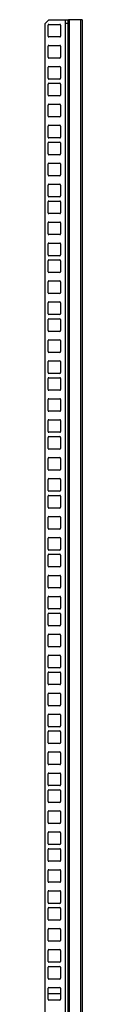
# Model space of a CAD drawing. Header units: millimetres. Extents: x 356 to 866, y 114 to 1584.
# Tile 4 of 4: x 837 to 866, y 841 to 1584. Entities that reach past the tile are written whole.
import ezdxf

# ---------------------------------------------------------------- set-up
doc = ezdxf.new("R2010")
doc.units = ezdxf.units.MM
doc.header["$LTSCALE"] = 111.101699
doc.layers.add('00_COMPONENTS', color=7, linetype='CONTINUOUS')

msp = doc.modelspace()

# ---------------------------------------------------------------- linework, layer by layer
at = {"layer": '00_COMPONENTS', "color": 7, "linetype": 'Continuous'}
for p, q in [((836.91, 1581.45), (839.56, 1584.09)), ((839.71, 1584.45), (854.41, 1584.45)), ((852.41, 113.7), (852.41, 1584.45)), ((854.41, 1584.09), (852.41, 1584.09)), ((854.41, 113.7), (854.41, 1584.45)), ((854.7, 1584.45), (854.7, 113.7)), ((864.91, 1584.45), (854.7, 1584.45)), ((864.03, 113.7), (864.03, 1584.45)), ((864.91, 1584.45), (864.91, 113.7)), ((836.91, 116.7), (836.91, 1581.45)), ((839.16, 1572), (839.16, 1580.3)), ((839.76, 1580.9), (848.06, 1580.9)), ((848.66, 1580.3), (848.66, 1572)), ((854.41, 1581.45), (852.41, 1581.45)), ((848.06, 1571.4), (839.76, 1571.4)), ((839.16, 1556.12), (839.16, 1564.42)), ((839.76, 1565.02), (848.06, 1565.02)), ((848.66, 1564.42), (848.66, 1556.12)), ((848.06, 1555.52), (839.76, 1555.52)), ((839.16, 1540.25), (839.16, 1548.55)), ((839.76, 1549.15), (848.06, 1549.15)), ((848.66, 1548.55), (848.66, 1540.25)), ((848.06, 1539.65), (839.76, 1539.65)), ((839.16, 1527.55), (839.16, 1535.85)), ((839.76, 1536.45), (848.06, 1536.45)), ((848.66, 1535.85), (848.66, 1527.55)), ((848.06, 1526.95), (839.76, 1526.95)), ((839.16, 1511.67), (839.16, 1519.97)), ((839.76, 1520.57), (848.06, 1520.57)), ((848.66, 1519.97), (848.66, 1511.67)), ((848.06, 1511.07), (839.76, 1511.07)), ((839.16, 1495.8), (839.16, 1504.1)), ((839.76, 1504.7), (848.06, 1504.7)), ((848.66, 1504.1), (848.66, 1495.8)), ((848.06, 1495.2), (839.76, 1495.2)), ((839.16, 1483.1), (839.16, 1491.4)), ((839.76, 1492), (848.06, 1492)), ((848.66, 1491.4), (848.66, 1483.1)), ((848.06, 1482.5), (839.76, 1482.5)), ((839.16, 1467.22), (839.16, 1475.52)), ((839.76, 1476.12), (848.06, 1476.12)), ((848.66, 1475.52), (848.66, 1467.22)), ((848.06, 1466.62), (839.76, 1466.62)), ((839.16, 1451.35), (839.16, 1459.65)), ((839.76, 1460.25), (848.06, 1460.25)), ((848.66, 1459.65), (848.66, 1451.35)), ((848.06, 1450.75), (839.76, 1450.75)), ((839.16, 1438.65), (839.16, 1446.95)), ((839.76, 1447.55), (848.06, 1447.55)), ((848.66, 1446.95), (848.66, 1438.65)), ((848.06, 1438.05), (839.76, 1438.05)), ((839.16, 1422.77), (839.16, 1431.07)), ((839.76, 1431.67), (848.06, 1431.67)), ((848.66, 1431.07), (848.66, 1422.77)), ((848.06, 1422.17), (839.76, 1422.17)), ((839.16, 1406.9), (839.16, 1415.2)), ((839.76, 1415.8), (848.06, 1415.8)), ((848.66, 1415.2), (848.66, 1406.9)), ((848.06, 1406.3), (839.76, 1406.3)), ((839.16, 1394.2), (839.16, 1402.5)), ((839.76, 1403.1), (848.06, 1403.1)), ((848.66, 1402.5), (848.66, 1394.2)), ((848.06, 1393.6), (839.76, 1393.6)), ((839.16, 1378.32), (839.16, 1386.62)), ((839.76, 1387.22), (848.06, 1387.22)), ((848.66, 1386.62), (848.66, 1378.32)), ((848.06, 1377.72), (839.76, 1377.72)), ((839.16, 1362.45), (839.16, 1370.75)), ((839.76, 1371.35), (848.06, 1371.35)), ((848.66, 1370.75), (848.66, 1362.45)), ((848.06, 1361.85), (839.76, 1361.85)), ((839.16, 1349.75), (839.16, 1358.05)), ((839.76, 1358.65), (848.06, 1358.65)), ((848.66, 1358.05), (848.66, 1349.75)), ((848.06, 1349.15), (839.76, 1349.15)), ((839.16, 1333.87), (839.16, 1342.17)), ((839.76, 1342.77), (848.06, 1342.77)), ((848.66, 1342.17), (848.66, 1333.87)), ((848.06, 1333.27), (839.76, 1333.27)), ((839.16, 1318), (839.16, 1326.3)), ((839.76, 1326.9), (848.06, 1326.9)), ((848.66, 1326.3), (848.66, 1318)), ((848.06, 1317.4), (839.76, 1317.4)), ((839.16, 1305.3), (839.16, 1313.6)), ((839.76, 1314.2), (848.06, 1314.2)), ((848.66, 1313.6), (848.66, 1305.3)), ((848.06, 1304.7), (839.76, 1304.7)), ((839.16, 1289.42), (839.16, 1297.72)), ((839.76, 1298.32), (848.06, 1298.32)), ((848.66, 1297.72), (848.66, 1289.42)), ((848.06, 1288.82), (839.76, 1288.82)), ((839.16, 1273.55), (839.16, 1281.85)), ((839.76, 1282.45), (848.06, 1282.45)), ((848.66, 1281.85), (848.66, 1273.55)), ((848.06, 1272.95), (839.76, 1272.95)), ((839.16, 1260.85), (839.16, 1269.15)), ((839.76, 1269.75), (848.06, 1269.75)), ((848.66, 1269.15), (848.66, 1260.85)), ((848.06, 1260.25), (839.76, 1260.25)), ((839.16, 1244.97), (839.16, 1253.27)), ((839.76, 1253.87), (848.06, 1253.87)), ((848.66, 1253.27), (848.66, 1244.97)), ((848.06, 1244.37), (839.76, 1244.37)), ((839.16, 1229.1), (839.16, 1237.4)), ((839.76, 1238), (848.06, 1238)), ((848.66, 1237.4), (848.66, 1229.1)), ((848.06, 1228.5), (839.76, 1228.5)), ((839.16, 1216.4), (839.16, 1224.7)), ((839.76, 1225.3), (848.06, 1225.3)), ((848.66, 1224.7), (848.66, 1216.4)), ((848.06, 1215.8), (839.76, 1215.8)), ((839.16, 1200.52), (839.16, 1208.82)), ((839.76, 1209.42), (848.06, 1209.42)), ((848.66, 1208.82), (848.66, 1200.52)), ((848.06, 1199.92), (839.76, 1199.92)), ((839.16, 1184.65), (839.16, 1192.95)), ((839.76, 1193.55), (848.06, 1193.55)), ((848.66, 1192.95), (848.66, 1184.65)), ((848.06, 1184.05), (839.76, 1184.05)), ((839.16, 1171.95), (839.16, 1180.25)), ((839.76, 1180.85), (848.06, 1180.85)), ((848.66, 1180.25), (848.66, 1171.95)), ((848.06, 1171.35), (839.76, 1171.35)), ((839.16, 1156.07), (839.16, 1164.37)), ((839.76, 1164.97), (848.06, 1164.97)), ((848.66, 1164.37), (848.66, 1156.07)), ((848.06, 1155.47), (839.76, 1155.47)), ((839.16, 1140.2), (839.16, 1148.5)), ((839.76, 1149.1), (848.06, 1149.1)), ((848.66, 1148.5), (848.66, 1140.2)), ((848.06, 1139.6), (839.76, 1139.6)), ((839.16, 1127.5), (839.16, 1135.8)), ((839.76, 1136.4), (848.06, 1136.4)), ((848.66, 1135.8), (848.66, 1127.5)), ((848.06, 1126.9), (839.76, 1126.9)), ((839.16, 1111.62), (839.16, 1119.92)), ((839.76, 1120.52), (848.06, 1120.52)), ((848.66, 1119.92), (848.66, 1111.62)), ((848.06, 1111.02), (839.76, 1111.02)), ((839.16, 1095.75), (839.16, 1104.05)), ((839.76, 1104.65), (848.06, 1104.65)), ((848.66, 1104.05), (848.66, 1095.75)), ((848.06, 1095.15), (839.76, 1095.15)), ((839.16, 1083.05), (839.16, 1091.35)), ((839.76, 1091.95), (848.06, 1091.95)), ((848.66, 1091.35), (848.66, 1083.05)), ((848.06, 1082.45), (839.76, 1082.45)), ((839.16, 1067.17), (839.16, 1075.47)), ((839.76, 1076.07), (848.06, 1076.07)), ((848.66, 1075.47), (848.66, 1067.17)), ((848.06, 1066.57), (839.76, 1066.57)), ((839.16, 1051.3), (839.16, 1059.6)), ((839.76, 1060.2), (848.06, 1060.2)), ((848.66, 1059.6), (848.66, 1051.3)), ((848.06, 1050.7), (839.76, 1050.7)), ((839.16, 1038.6), (839.16, 1046.9)), ((839.76, 1047.5), (848.06, 1047.5)), ((848.66, 1046.9), (848.66, 1038.6)), ((848.06, 1038), (839.76, 1038)), ((839.16, 1022.72), (839.16, 1031.02)), ((839.76, 1031.62), (848.06, 1031.62)), ((848.66, 1031.02), (848.66, 1022.72)), ((848.06, 1022.12), (839.76, 1022.12)), ((839.16, 1006.85), (839.16, 1015.15)), ((839.76, 1015.75), (848.06, 1015.75)), ((848.66, 1015.15), (848.66, 1006.85)), ((848.06, 1006.25), (839.76, 1006.25)), ((839.16, 994.15), (839.16, 1002.45)), ((839.76, 1003.05), (848.06, 1003.05)), ((848.66, 1002.45), (848.66, 994.15)), ((848.06, 993.55), (839.76, 993.55)), ((839.16, 978.27), (839.16, 986.57)), ((839.76, 987.17), (848.06, 987.17)), ((848.66, 986.57), (848.66, 978.27)), ((848.06, 977.67), (839.76, 977.67)), ((839.16, 962.4), (839.16, 970.7)), ((839.76, 971.3), (848.06, 971.3)), ((848.66, 970.7), (848.66, 962.4)), ((848.06, 961.8), (839.76, 961.8)), ((839.16, 949.7), (839.16, 958)), ((839.76, 958.6), (848.06, 958.6)), ((848.66, 958), (848.66, 949.7)), ((848.06, 949.1), (839.76, 949.1)), ((839.16, 933.82), (839.16, 942.12)), ((839.76, 942.72), (848.06, 942.72)), ((848.66, 942.12), (848.66, 933.82)), ((848.06, 933.22), (839.76, 933.22)), ((839.16, 917.95), (839.16, 926.25)), ((839.76, 926.85), (848.06, 926.85)), ((848.66, 926.25), (848.66, 917.95)), ((848.06, 917.35), (839.76, 917.35)), ((839.16, 905.25), (839.16, 913.55)), ((839.76, 914.15), (848.06, 914.15)), ((848.66, 913.55), (848.66, 905.25)), ((848.06, 904.65), (839.76, 904.65)), ((839.16, 889.37), (839.16, 897.67)), ((839.76, 898.27), (848.06, 898.27)), ((848.66, 897.67), (848.66, 889.37)), ((848.06, 888.77), (839.76, 888.77)), ((839.16, 873.5), (839.16, 881.8)), ((839.76, 882.4), (848.06, 882.4)), ((848.66, 881.8), (848.66, 873.5)), ((848.06, 872.9), (839.76, 872.9)), ((839.76, 869.7), (848.06, 869.7)), ((839.16, 860.8), (839.16, 869.1)), ((848.66, 869.1), (848.66, 860.8)), ((848.06, 860.2), (839.76, 860.2)), ((839.16, 844.92), (839.16, 853.22)), ((839.76, 853.82), (848.06, 853.82)), ((848.66, 853.22), (848.66, 844.92)), ((848.06, 844.32), (839.76, 844.32))]:
    msp.add_line(p, q, dxfattribs=at)
at = {"layer": '00_COMPONENTS', "color": 208, "linetype": 'Continuous', "true_color": 0x37005f}
for p, q in [((855.41, 113.7), (855.41, 1584.45)), ((848.66, 849.07), (839.16, 849.07)), ((865.53, 849.07), (864.91, 849.07))]:
    msp.add_line(p, q, dxfattribs=at)
at = {"layer": '00_COMPONENTS', "color": 7, "linetype": 'Continuous'}
for centre, radius, start, end in [((839.2, 1584.45), 0.5, 315, 360), ((839.76, 1580.3), 0.6, 90, 180), ((848.06, 1580.3), 0.6, 0, 90), ((839.76, 1572), 0.6, 180, 270), ((848.06, 1572), 0.6, 270, 360), ((839.76, 1564.42), 0.6, 90, 180), ((848.06, 1564.42), 0.6, 0, 90), ((839.76, 1556.12), 0.6, 180, 270), ((848.06, 1556.12), 0.6, 270, 360), ((839.76, 1548.55), 0.6, 90, 180), ((848.06, 1548.55), 0.6, 0, 90), ((839.76, 1540.25), 0.6, 180, 270), ((848.06, 1540.25), 0.6, 270, 360), ((839.76, 1535.85), 0.6, 90, 180), ((848.06, 1535.85), 0.6, 0, 90), ((839.76, 1527.55), 0.6, 180, 270), ((848.06, 1527.55), 0.6, 270, 360), ((839.76, 1519.97), 0.6, 90, 180), ((848.06, 1519.97), 0.6, 0, 90), ((839.76, 1511.67), 0.6, 180, 270), ((848.06, 1511.67), 0.6, 270, 360), ((839.76, 1504.1), 0.6, 90, 180), ((848.06, 1504.1), 0.6, 0, 90), ((839.76, 1495.8), 0.6, 180, 270), ((848.06, 1495.8), 0.6, 270, 360), ((839.76, 1491.4), 0.6, 90, 180), ((848.06, 1491.4), 0.6, 0, 90), ((839.76, 1483.1), 0.6, 180, 270), ((848.06, 1483.1), 0.6, 270, 360), ((839.76, 1475.52), 0.6, 90, 180), ((848.06, 1475.52), 0.6, 0, 90), ((839.76, 1467.22), 0.6, 180, 270), ((848.06, 1467.22), 0.6, 270, 360), ((839.76, 1459.65), 0.6, 90, 180), ((848.06, 1459.65), 0.6, 0, 90), ((839.76, 1451.35), 0.6, 180, 270), ((848.06, 1451.35), 0.6, 270, 360), ((839.76, 1446.95), 0.6, 90, 180), ((848.06, 1446.95), 0.6, 0, 90), ((839.76, 1438.65), 0.6, 180, 270), ((848.06, 1438.65), 0.6, 270, 360), ((839.76, 1431.07), 0.6, 90, 180), ((848.06, 1431.07), 0.6, 0, 90), ((839.76, 1422.77), 0.6, 180, 270), ((848.06, 1422.77), 0.6, 270, 360), ((839.76, 1415.2), 0.6, 90, 180), ((848.06, 1415.2), 0.6, 0, 90), ((839.76, 1406.9), 0.6, 180, 270), ((848.06, 1406.9), 0.6, 270, 360), ((839.76, 1402.5), 0.6, 90, 180), ((848.06, 1402.5), 0.6, 0, 90), ((839.76, 1394.2), 0.6, 180, 270), ((848.06, 1394.2), 0.6, 270, 360), ((839.76, 1386.62), 0.6, 90, 180), ((848.06, 1386.62), 0.6, 0, 90), ((839.76, 1378.32), 0.6, 180, 270), ((848.06, 1378.32), 0.6, 270, 360), ((839.76, 1370.75), 0.6, 90, 180), ((848.06, 1370.75), 0.6, 0, 90), ((839.76, 1362.45), 0.6, 180, 270), ((848.06, 1362.45), 0.6, 270, 360), ((839.76, 1358.05), 0.6, 90, 180), ((848.06, 1358.05), 0.6, 0, 90), ((839.76, 1349.75), 0.6, 180, 270), ((848.06, 1349.75), 0.6, 270, 360), ((839.76, 1342.17), 0.6, 90, 180), ((848.06, 1342.17), 0.6, 0, 90), ((839.76, 1333.87), 0.6, 180, 270), ((848.06, 1333.87), 0.6, 270, 360), ((839.76, 1326.3), 0.6, 90, 180), ((848.06, 1326.3), 0.6, 0, 90), ((839.76, 1318), 0.6, 180, 270), ((848.06, 1318), 0.6, 270, 360), ((839.76, 1313.6), 0.6, 90, 180), ((848.06, 1313.6), 0.6, 0, 90), ((839.76, 1305.3), 0.6, 180, 270), ((848.06, 1305.3), 0.6, 270, 360), ((839.76, 1297.72), 0.6, 90, 180), ((848.06, 1297.72), 0.6, 0, 90), ((839.76, 1289.42), 0.6, 180, 270), ((848.06, 1289.42), 0.6, 270, 360), ((839.76, 1281.85), 0.6, 90, 180), ((848.06, 1281.85), 0.6, 0, 90), ((839.76, 1273.55), 0.6, 180, 270), ((848.06, 1273.55), 0.6, 270, 360), ((839.76, 1269.15), 0.6, 90, 180), ((848.06, 1269.15), 0.6, 0, 90), ((839.76, 1260.85), 0.6, 180, 270), ((848.06, 1260.85), 0.6, 270, 360), ((839.76, 1253.27), 0.6, 90, 180), ((848.06, 1253.27), 0.6, 0, 90), ((839.76, 1244.97), 0.6, 180, 270), ((848.06, 1244.97), 0.6, 270, 360), ((839.76, 1237.4), 0.6, 90, 180), ((848.06, 1237.4), 0.6, 0, 90), ((839.76, 1229.1), 0.6, 180, 270), ((848.06, 1229.1), 0.6, 270, 360), ((839.76, 1224.7), 0.6, 90, 180), ((848.06, 1224.7), 0.6, 0, 90), ((839.76, 1216.4), 0.6, 180, 270), ((848.06, 1216.4), 0.6, 270, 360), ((839.76, 1208.82), 0.6, 90, 180), ((848.06, 1208.82), 0.6, 0, 90), ((839.76, 1200.52), 0.6, 180, 270), ((848.06, 1200.52), 0.6, 270, 360), ((839.76, 1192.95), 0.6, 90, 180), ((848.06, 1192.95), 0.6, 0, 90), ((839.76, 1184.65), 0.6, 180, 270), ((848.06, 1184.65), 0.6, 270, 360), ((839.76, 1180.25), 0.6, 90, 180), ((848.06, 1180.25), 0.6, 0, 90), ((839.76, 1171.95), 0.6, 180, 270), ((848.06, 1171.95), 0.6, 270, 360), ((839.76, 1164.37), 0.6, 90, 180), ((848.06, 1164.37), 0.6, 0, 90), ((839.76, 1156.07), 0.6, 180, 270), ((848.06, 1156.07), 0.6, 270, 360), ((839.76, 1148.5), 0.6, 90, 180), ((848.06, 1148.5), 0.6, 0, 90), ((839.76, 1140.2), 0.6, 180, 270), ((848.06, 1140.2), 0.6, 270, 360), ((839.76, 1135.8), 0.6, 90, 180), ((848.06, 1135.8), 0.6, 0, 90), ((839.76, 1127.5), 0.6, 180, 270), ((848.06, 1127.5), 0.6, 270, 360), ((839.76, 1119.92), 0.6, 90, 180), ((848.06, 1119.92), 0.6, 0, 90), ((839.76, 1111.62), 0.6, 180, 270), ((848.06, 1111.62), 0.6, 270, 360), ((839.76, 1104.05), 0.6, 90, 180), ((848.06, 1104.05), 0.6, 0, 90), ((839.76, 1095.75), 0.6, 180, 270), ((848.06, 1095.75), 0.6, 270, 360), ((839.76, 1091.35), 0.6, 90, 180), ((848.06, 1091.35), 0.6, 0, 90), ((839.76, 1083.05), 0.6, 180, 270), ((848.06, 1083.05), 0.6, 270, 360), ((839.76, 1075.47), 0.6, 90, 180), ((848.06, 1075.47), 0.6, 0, 90), ((839.76, 1067.17), 0.6, 180, 270), ((848.06, 1067.17), 0.6, 270, 360), ((839.76, 1059.6), 0.6, 90, 180), ((848.06, 1059.6), 0.6, 0, 90), ((839.76, 1051.3), 0.6, 180, 270), ((848.06, 1051.3), 0.6, 270, 360), ((839.76, 1046.9), 0.6, 90, 180), ((848.06, 1046.9), 0.6, 0, 90), ((839.76, 1038.6), 0.6, 180, 270), ((848.06, 1038.6), 0.6, 270, 360), ((839.76, 1031.02), 0.6, 90, 180), ((848.06, 1031.02), 0.6, 0, 90), ((839.76, 1022.72), 0.6, 180, 270), ((848.06, 1022.72), 0.6, 270, 360), ((839.76, 1015.15), 0.6, 90, 180), ((848.06, 1015.15), 0.6, 0, 90), ((839.76, 1006.85), 0.6, 180, 270), ((848.06, 1006.85), 0.6, 270, 360), ((839.76, 1002.45), 0.6, 90, 180), ((848.06, 1002.45), 0.6, 0, 90), ((839.76, 994.15), 0.6, 180, 270), ((848.06, 994.15), 0.6, 270, 360), ((839.76, 986.57), 0.6, 90, 180), ((848.06, 986.57), 0.6, 0, 90), ((839.76, 978.27), 0.6, 180, 270), ((848.06, 978.27), 0.6, 270, 360), ((839.76, 970.7), 0.6, 90, 180), ((848.06, 970.7), 0.6, 0, 90), ((839.76, 962.4), 0.6, 180, 270), ((848.06, 962.4), 0.6, 270, 360), ((839.76, 958), 0.6, 90, 180), ((848.06, 958), 0.6, 0, 90), ((839.76, 949.7), 0.6, 180, 270), ((848.06, 949.7), 0.6, 270, 360), ((839.76, 942.12), 0.6, 90, 180), ((848.06, 942.12), 0.6, 0, 90), ((839.76, 933.82), 0.6, 180, 270), ((848.06, 933.82), 0.6, 270, 360), ((839.76, 926.25), 0.6, 90, 180), ((848.06, 926.25), 0.6, 0, 90), ((839.76, 917.95), 0.6, 180, 270), ((848.06, 917.95), 0.6, 270, 360), ((839.76, 913.55), 0.6, 90, 180), ((848.06, 913.55), 0.6, 0, 90), ((839.76, 905.25), 0.6, 180, 270), ((848.06, 905.25), 0.6, 270, 360), ((839.76, 897.67), 0.6, 90, 180), ((848.06, 897.67), 0.6, 0, 90), ((839.76, 889.37), 0.6, 180, 270), ((848.06, 889.37), 0.6, 270, 360), ((839.76, 881.8), 0.6, 90, 180), ((848.06, 881.8), 0.6, 0, 90), ((839.76, 873.5), 0.6, 180, 270), ((839.76, 869.1), 0.6, 90, 180), ((848.06, 873.5), 0.6, 270, 360), ((848.06, 869.1), 0.6, 0, 90), ((839.76, 860.8), 0.6, 180, 270), ((848.06, 860.8), 0.6, 270, 360), ((839.76, 853.22), 0.6, 90, 180), ((848.06, 853.22), 0.6, 0, 90), ((839.76, 844.92), 0.6, 180, 270), ((848.06, 844.92), 0.6, 270, 360)]:
    msp.add_arc(centre, radius, start, end, dxfattribs=at)

doc.saveas('drawing.dxf')
